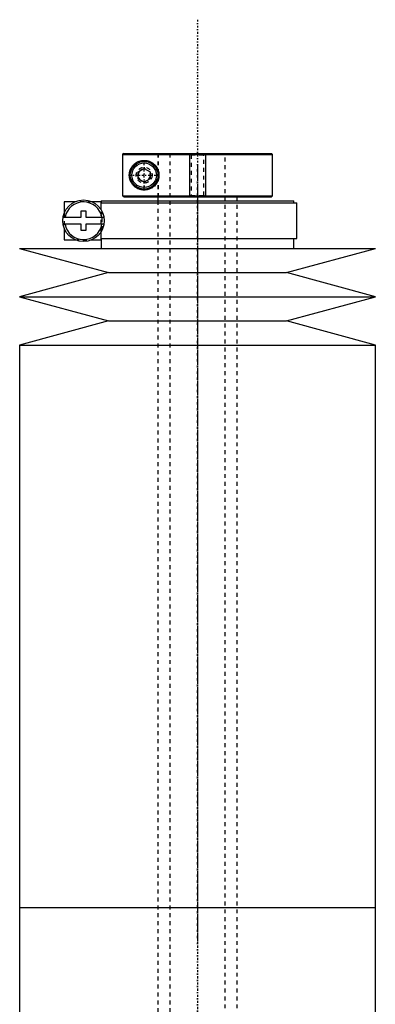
# Model space of a CAD drawing. Extents: x -602 to 139, y -144 to 599.
# Tile 6 of 7: x -595 to -505, y 351 to 599. Entities that reach past the tile are written whole.
import ezdxf

# ---------------------------------------------------------------- set-up
doc = ezdxf.new("R2010")
doc.units = 0
doc.linetypes.add('CENTER', pattern=[1.5, 0.45, -0.5, 0.05, -0.5])
doc.linetypes.add('DASHED', pattern=[2, 1, -1])
for name, color, linetype in [('AM_0', 7, 'CONTINUOUS'), ('AM_10', 7, 'CONTINUOUS'), ('AM_3', 7, 'DASHED'), ('AM_7', 7, 'CENTER')]:
    doc.layers.add(name, color=color, linetype=linetype)

msp = doc.modelspace()

# ---------------------------------------------------------------- linework, layer by layer
at = {"layer": 'AM_0', "color": 7, "linetype": 'CONTINUOUS'}
for p, q in [((-568.68, 565.5), (-568.99, 565.2)), ((-568.99, 565.2), (-568.99, 554.8)), ((-568.99, 565.2), (-531, 565.2)), ((-568.68, 565.5), (-531.3, 565.5)), ((-531, 565.2), (-531.3, 565.5)), ((-531, 554.8), (-531, 565.2)), ((-565, 560.87), (-563.5, 561.73)), ((-565, 559.13), (-565, 560.87)), ((-563.5, 561.73), (-562, 560.87)), ((-562, 560.87), (-562, 559.13)), ((-563.5, 558.27), (-565, 559.13)), ((-562, 559.13), (-563.5, 558.27)), ((-583.75, 553.3), (-583.75, 550.38)), ((-580.98, 553.3), (-583.75, 553.3)), ((-574.4, 553.3), (-576.72, 553.3)), ((-574.4, 551.29), (-574.4, 553.3)), ((-574.4, 553), (-524.85, 553)), ((-574.35, 553.5), (-574.35, 553)), ((-574.35, 553.5), (-525.65, 553.5)), ((-568.68, 554.5), (-568.99, 554.8)), ((-568.99, 554.8), (-531, 554.8)), ((-568.68, 554.5), (-531.3, 554.5)), ((-560, 554.5), (-560, 553.5)), ((-540, 553.5), (-540, 554.5)), ((-531.3, 554.5), (-531, 554.8)), ((-525.65, 553), (-525.65, 553.5)), ((-524.85, 544), (-524.85, 553)), ((-579.45, 549.4), (-579.45, 551)), ((-579.45, 551), (-578.25, 551)), ((-578.25, 551), (-578.25, 549.4)), ((-584.02, 549.4), (-579.45, 549.4)), ((-579.45, 547.6), (-584.02, 547.6)), ((-579.45, 546), (-579.45, 547.6)), ((-578.25, 549.4), (-573.68, 549.4)), ((-578.25, 547.6), (-578.25, 546)), ((-573.68, 547.6), (-578.25, 547.6)), ((-583.75, 546.62), (-583.75, 543.7)), ((-578.25, 546), (-579.45, 546)), ((-574.4, 543.7), (-574.4, 545.71)), ((-583.75, 543.7), (-580.98, 543.7)), ((-576.72, 543.7), (-574.4, 543.7)), ((-574.4, 544), (-524.85, 544)), ((-574.35, 544), (-574.35, 541.5)), ((-525.65, 541.5), (-525.65, 544)), ((-595, 541.5), (-572.5, 535.4)), ((-595, 541.5), (-505, 541.5)), ((-527.5, 535.4), (-505, 541.5)), ((-572.5, 535.4), (-595, 529.3)), ((-572.5, 535.4), (-527.5, 535.4)), ((-505, 529.3), (-527.5, 535.4)), ((-595, 529.3), (-572.5, 523.2)), ((-595, 529.3), (-505, 529.3)), ((-527.5, 523.2), (-505, 529.3)), ((-572.5, 523.2), (-595, 517.1)), ((-572.5, 523.2), (-527.5, 523.2)), ((-505, 517.1), (-527.5, 523.2)), ((-595, 517.1), (-595, 375)), ((-595, 517.1), (-505, 517.1)), ((-505, 375), (-505, 517.1)), ((-595, 375), (-595, 232.9)), ((-595, 375), (-505, 375)), ((-505, 232.9), (-505, 375))]:
    msp.add_line(p, q, dxfattribs=at)
msp.add_polyline3d([(-559.75, 560, 0), (-559.75, 559.98, 0), (-559.75, 559.93, 0), (-559.75, 559.89, 0), (-559.75, 559.87, 0), (-559.75, 559.84, 0), (-559.76, 559.8, 0), (-559.76, 559.75, 0), (-559.76, 559.71, 0), (-559.77, 559.66, 0), (-559.77, 559.62, 0), (-559.77, 559.6, 0), (-559.77, 559.57, 0), (-559.78, 559.53, 0), (-559.79, 559.48, 0), (-559.79, 559.44, 0), (-559.8, 559.39, 0), (-559.81, 559.35, 0), (-559.81, 559.32, 0), (-559.82, 559.3, 0), (-559.82, 559.26, 0), (-559.83, 559.21, 0), (-559.84, 559.19, 0), (-559.84, 559.17, 0), (-559.85, 559.12, 0), (-559.87, 559.08, 0), (-559.87, 559.05, 0), (-559.88, 559.03, 0), (-559.89, 558.99, 0), (-559.9, 558.94, 0), (-559.92, 558.9, 0), (-559.93, 558.86, 0), (-559.94, 558.81, 0), (-559.95, 558.79, 0), (-559.96, 558.77, 0), (-559.97, 558.72, 0), (-559.99, 558.68, 0), (-560.01, 558.64, 0), (-560.02, 558.6, 0), (-560.04, 558.55, 0), (-560.05, 558.53, 0), (-560.06, 558.51, 0), (-560.08, 558.47, 0), (-560.09, 558.43, 0), (-560.11, 558.39, 0), (-560.13, 558.35, 0), (-560.15, 558.31, 0), (-560.16, 558.29, 0), (-560.17, 558.27, 0), (-560.2, 558.23, 0), (-560.22, 558.19, 0), (-560.24, 558.15, 0), (-560.26, 558.11, 0), (-560.28, 558.07, 0), (-560.3, 558.05, 0), (-560.31, 558.03, 0), (-560.33, 558, 0), (-560.35, 557.96, 0), (-560.38, 557.92, 0), (-560.4, 557.89, 0), (-560.43, 557.85, 0), (-560.44, 557.83, 0), (-560.45, 557.82, 0), (-560.48, 557.78, 0), (-560.5, 557.75, 0), (-560.51, 557.73, 0), (-560.53, 557.71, 0), (-560.55, 557.68, 0), (-560.58, 557.65, 0), (-560.59, 557.63, 0), (-560.61, 557.61, 0), (-560.63, 557.58, 0), (-560.66, 557.55, 0), (-560.75, 557.45, 0), (-560.92, 557.27, 0), (-561.1, 557.12, 0), (-561.29, 556.97, 0), (-561.49, 556.84, 0), (-561.59, 556.77, 0), (-561.69, 556.72, 0), (-561.89, 556.61, 0), (-562.1, 556.52, 0), (-562.2, 556.48, 0), (-562.31, 556.44, 0), (-562.52, 556.38, 0), (-562.73, 556.33, 0), (-562.83, 556.31, 0), (-562.93, 556.29, 0), (-563.13, 556.27, 0), (-563.33, 556.25, 0), (-563.52, 556.25, 0), (-563.71, 556.26, 0), (-563.9, 556.27, 0), (-563.99, 556.28, 0), (-564.08, 556.3, 0), (-564.27, 556.33, 0), (-564.45, 556.37, 0), (-564.63, 556.42, 0), (-564.8, 556.48, 0), (-564.98, 556.55, 0), (-565.06, 556.59, 0), (-565.15, 556.63, 0), (-565.31, 556.72, 0), (-565.47, 556.81, 0), (-565.62, 556.91, 0), (-565.77, 557.02, 0), (-565.91, 557.13, 0), (-565.98, 557.19, 0), (-566.05, 557.25, 0), (-566.18, 557.38, 0), (-566.3, 557.51, 0), (-566.42, 557.65, 0), (-566.53, 557.79, 0), (-566.64, 557.95, 0), (-566.7, 558.04, 0), (-566.75, 558.12, 0), (-566.85, 558.31, 0), (-566.94, 558.5, 0), (-566.99, 558.62, 0), (-567, 558.65, 0), (-567.01, 558.68, 0), (-567.02, 558.7, 0), (-567.02, 558.72, 0), (-567.04, 558.75, 0), (-567.05, 558.79, 0), (-567.06, 558.82, 0), (-567.07, 558.86, 0), (-567.08, 558.9, 0), (-567.09, 558.91, 0), (-567.09, 558.93, 0), (-567.11, 558.97, 0), (-567.12, 559.01, 0), (-567.13, 559.04, 0), (-567.14, 559.08, 0), (-567.14, 559.12, 0), (-567.15, 559.14, 0), (-567.15, 559.16, 0), (-567.16, 559.19, 0), (-567.17, 559.23, 0), (-567.17, 559.25, 0), (-567.18, 559.27, 0), (-567.19, 559.31, 0), (-567.19, 559.35, 0), (-567.2, 559.37, 0), (-567.2, 559.39, 0), (-567.21, 559.43, 0), (-567.21, 559.47, 0), (-567.22, 559.51, 0), (-567.22, 559.55, 0), (-567.23, 559.59, 0), (-567.23, 559.61, 0), (-567.23, 559.63, 0), (-567.24, 559.68, 0), (-567.24, 559.72, 0), (-567.24, 559.76, 0), (-567.24, 559.8, 0), (-567.25, 559.85, 0), (-567.25, 559.87, 0), (-567.25, 559.89, 0), (-567.25, 559.93, 0), (-567.25, 559.98, 0), (-567.25, 560, 0), (-567.25, 560.02, 0), (-567.25, 560.07, 0), (-567.25, 560.11, 0), (-567.25, 560.13, 0), (-567.25, 560.15, 0), (-567.24, 560.2, 0), (-567.24, 560.24, 0), (-567.24, 560.28, 0), (-567.24, 560.32, 0), (-567.23, 560.37, 0), (-567.23, 560.39, 0), (-567.23, 560.41, 0), (-567.22, 560.45, 0), (-567.22, 560.49, 0), (-567.21, 560.53, 0), (-567.21, 560.57, 0), (-567.2, 560.61, 0), (-567.2, 560.63, 0), (-567.19, 560.65, 0), (-567.19, 560.69, 0), (-567.18, 560.73, 0), (-567.17, 560.75, 0), (-567.17, 560.77, 0), (-567.16, 560.81, 0), (-567.15, 560.84, 0), (-567.15, 560.86, 0), (-567.14, 560.88, 0), (-567.14, 560.92, 0), (-567.13, 560.96, 0), (-567.12, 560.99, 0), (-567.11, 561.03, 0), (-567.09, 561.07, 0), (-567.09, 561.09, 0), (-567.08, 561.1, 0), (-567.07, 561.14, 0), (-567.06, 561.18, 0), (-567.05, 561.21, 0), (-567.04, 561.25, 0), (-567.02, 561.28, 0), (-567.02, 561.3, 0), (-567.01, 561.32, 0), (-567, 561.35, 0), (-566.99, 561.38, 0), (-566.94, 561.5, 0), (-566.85, 561.69, 0), (-566.75, 561.88, 0), (-566.7, 561.96, 0), (-566.64, 562.05, 0), (-566.53, 562.21, 0), (-566.42, 562.35, 0), (-566.3, 562.49, 0), (-566.18, 562.62, 0), (-566.05, 562.75, 0), (-565.98, 562.81, 0), (-565.91, 562.87, 0), (-565.77, 562.98, 0), (-565.62, 563.09, 0), (-565.47, 563.19, 0), (-565.31, 563.28, 0), (-565.15, 563.37, 0), (-565.06, 563.41, 0), (-564.98, 563.45, 0), (-564.8, 563.52, 0), (-564.63, 563.58, 0), (-564.45, 563.63, 0), (-564.27, 563.67, 0), (-564.08, 563.7, 0), (-563.99, 563.72, 0), (-563.9, 563.73, 0), (-563.71, 563.74, 0), (-563.52, 563.75, 0), (-563.33, 563.75, 0), (-563.13, 563.73, 0), (-562.93, 563.71, 0), (-562.83, 563.69, 0), (-562.73, 563.67, 0), (-562.52, 563.62, 0), (-562.31, 563.56, 0), (-562.2, 563.52, 0), (-562.1, 563.48, 0), (-561.89, 563.39, 0), (-561.69, 563.28, 0), (-561.59, 563.23, 0), (-561.49, 563.16, 0), (-561.29, 563.03, 0), (-561.1, 562.88, 0), (-560.92, 562.73, 0), (-560.75, 562.55, 0), (-560.66, 562.45, 0), (-560.63, 562.42, 0), (-560.61, 562.39, 0), (-560.59, 562.37, 0), (-560.58, 562.35, 0), (-560.55, 562.32, 0), (-560.53, 562.29, 0), (-560.51, 562.27, 0), (-560.5, 562.25, 0), (-560.48, 562.22, 0), (-560.45, 562.18, 0), (-560.44, 562.17, 0), (-560.43, 562.15, 0), (-560.4, 562.11, 0), (-560.38, 562.08, 0), (-560.35, 562.04, 0), (-560.33, 562, 0), (-560.31, 561.97, 0), (-560.3, 561.95, 0), (-560.28, 561.93, 0), (-560.26, 561.89, 0), (-560.24, 561.85, 0), (-560.22, 561.81, 0), (-560.2, 561.77, 0), (-560.17, 561.73, 0), (-560.16, 561.71, 0), (-560.15, 561.69, 0), (-560.13, 561.65, 0), (-560.11, 561.61, 0), (-560.09, 561.57, 0), (-560.08, 561.53, 0), (-560.06, 561.49, 0), (-560.05, 561.47, 0), (-560.04, 561.45, 0), (-560.02, 561.4, 0), (-560.01, 561.36, 0), (-559.99, 561.32, 0), (-559.97, 561.28, 0), (-559.96, 561.23, 0), (-559.95, 561.21, 0), (-559.94, 561.19, 0), (-559.93, 561.14, 0), (-559.92, 561.1, 0), (-559.9, 561.06, 0), (-559.89, 561.01, 0), (-559.88, 560.97, 0), (-559.87, 560.95, 0), (-559.87, 560.92, 0), (-559.85, 560.88, 0), (-559.84, 560.83, 0), (-559.84, 560.81, 0), (-559.83, 560.79, 0), (-559.82, 560.74, 0), (-559.82, 560.7, 0), (-559.81, 560.68, 0), (-559.81, 560.65, 0), (-559.8, 560.61, 0), (-559.79, 560.56, 0), (-559.79, 560.52, 0), (-559.78, 560.47, 0), (-559.77, 560.43, 0), (-559.77, 560.4, 0), (-559.77, 560.38, 0), (-559.77, 560.34, 0), (-559.76, 560.29, 0), (-559.76, 560.25, 0), (-559.76, 560.2, 0), (-559.75, 560.16, 0), (-559.75, 560.13, 0), (-559.75, 560.11, 0), (-559.75, 560.07, 0), (-559.75, 560.02, 0), (-559.75, 560, 0)], dxfattribs=at)
for centre, radius in [((-563.5, 560), 3.5), ((-563.5, 560), 3.1), ((-578.85, 548.5), 5.25)]:
    msp.add_circle(centre, radius, dxfattribs=at)
for start, end in [(10.9221, 169.0779), (190.9221, 349.0779)]:
    msp.add_arc((-578.85, 548.5), 4.75, start, end, dxfattribs=at)
at = {"layer": 'AM_10', "color": 7, "linetype": 'CONTINUOUS'}
for p, q in [((-552, 565.5), (-552, 554.5)), ((-548, 565.5), (-548, 554.5))]:
    msp.add_line(p, q, dxfattribs=at)
msp.add_arc((-563.5, 560), 1.57, 75, 15, dxfattribs=at)
at = {"layer": 'AM_3', "color": 6, "linetype": 'DASHED'}
for p, q in [((-568.99, 565.2), (-568.83, 565.35)), ((-560, 565.5), (-560, 554.5)), ((-559.97, 565.5), (-559.97, 554.5)), ((-557, 565.5), (-557, -110.5)), ((-552, 565.5), (-551.62, 565.12)), ((-551.62, 565.12), (-551.62, 554.88)), ((-551.62, 565.12), (-548.38, 565.12)), ((-548.38, 565.12), (-548, 565.5)), ((-548.38, 554.88), (-548.38, 565.12)), ((-543, -110.5), (-543, 565.5)), ((-551.62, 554.88), (-552, 554.5)), ((-551.62, 554.88), (-548.38, 554.88)), ((-548, 554.5), (-548.38, 554.88)), ((-576.72, 553.3), (-580.98, 553.3)), ((-560, 553.5), (-560, -80.5)), ((-540, -70.5), (-540, 553.5)), ((-583.75, 550.38), (-583.75, 546.62)), ((-574.4, 545.71), (-574.4, 551.29)), ((-574.16, 546.15), (-574.16, 550.85)), ((-580.98, 543.7), (-576.72, 543.7))]:
    msp.add_line(p, q, dxfattribs=at)
msp.add_circle((-563.5, 560), 2, dxfattribs=at)
at = {"layer": 'AM_7', "color": 4, "linetype": 'CENTER'}
for p, q in [((-550, 599.3), (-550, -144.3)), ((-563.5, 556.33), (-563.5, 563.67)), ((-550, 562.42), (-550, 366.07)), ((-567.17, 560), (-559.83, 560)), ((-550, 383.93), (-550, 187.57))]:
    msp.add_line(p, q, dxfattribs=at)

doc.saveas('drawing.dxf')
